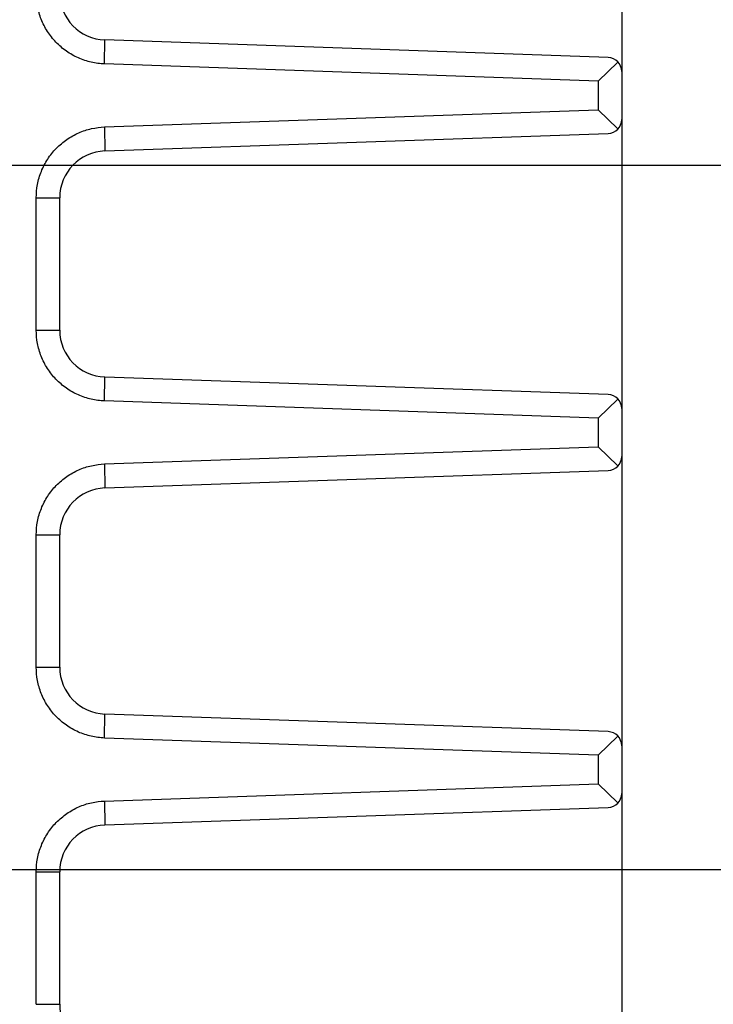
# Model space of a CAD drawing. Header units: inches. Extents: x 0 to 34, y 0 to 22.
# Tile 32 of 63: x 19.804 to 20.545, y 4.184 to 5.235. Entities that reach past the tile are written whole.
import ezdxf

# ---------------------------------------------------------------- set-up
doc = ezdxf.new("R2010")
doc.units = ezdxf.units.IN
doc.header["$LTSCALE"] = 1.87
doc.header["$MEASUREMENT"] = 0
doc.layers.get('0').update_dxf_attribs({"linetype": 'CONTINUOUS'})
doc.layers.add('DIMENSIONS', color=7, linetype='CONTINUOUS')
doc.styles.get("Standard").update_dxf_attribs({"font": 'txt', "width": 0.8})
doc.dimstyles.new('DIMSTYLE_1', dxfattribs={"dimtxt": 0.125, "dimasz": 0.18, "dimexe": 0.18, "dimexo": 0.0625, "dimgap": 0.09, "dimtad": 0, "dimtih": 1, "dimtoh": 1, "dimdec": 3, "dimzin": 4, "dimdsep": 46, "dimtxsty": 'STANDARD', "dimblk": '_FILLED', "dimblk1": '_FILLED', "dimblk2": '_FILLED', "dimcen": 0.09, "dimadec": 0, "dimazin": 0, "dimtp": 0.001, "dimtm": 0.001, "dimtfac": 1, "dimtdec": 3, "dimtofl": 0, "dimtmove": 0, "dimatfit": 3, "dimldrblk": '_FILLED', "dimfxl": 1, "dimtolj": 1, "dimtzin": 4, "dimarcsym": 0})

# ---------------------------------------------------------------- blocks, each defined once
blk = doc.blocks.new('_FILLED')
at = {"color": 0, "linetype": 'BYBLOCK'}
blk.add_solid([(0, 0), (-1, 0.1736), (-1, -0.1736)], dxfattribs=at)
blk = doc.blocks.new('*D6')
at = {"layer": 'DIMENSIONS', "color": 2, "linetype": 'CONTINUOUS'}
for p, q in [((20.4468, 6.5063), (20.4468, 1.5536)), ((19.4264, 4.4187), (19.4264, 1.5536)), ((19.4264, 1.6786), (19.0664, 1.6786)), ((20.4468, 1.6786), (20.9581, 1.6786))]:
    blk.add_line(p, q, dxfattribs=at)
at = {"layer": 'DIMENSIONS', "color": 2, "linetype": 'CONTINUOUS', "xscale": 0.18, "yscale": 0.18, "zscale": 0.18}
blk.add_blockref('_FILLED', (19.4264, 1.6786), dxfattribs=at)
at = {"layer": 'DIMENSIONS', "color": 2, "linetype": 'CONTINUOUS', "xscale": 0.18, "yscale": 0.18, "zscale": 0.18, "rotation": 180}
blk.add_blockref('_FILLED', (20.4468, 1.6786), dxfattribs=at)
at = {"layer": 'DIMENSIONS', "color": 2, "linetype": 'CONTINUOUS', "insert": (21.0206, 1.7411), "char_height": 0.125, "width": 1.325, "attachment_point": 1, "line_spacing_factor": 0.9}
blk.add_mtext('1.020{\\Ftxt.shx;\\W1.000000;\\H0.125000; }[25.92]', dxfattribs=at)
blk = doc.blocks.new('*D35')
at = {"layer": 'DIMENSIONS', "color": 2, "linetype": 'CONTINUOUS'}
for p, q in [((22.6968, 5.3806), (22.6968, 5.7557)), ((22.6968, 5.7557), (22.8143, 5.7557)), ((19.0722, 5.3806), (22.8218, 5.3806)), ((19.4889, 5.0797), (22.8218, 5.0797)), ((22.6968, 5.0797), (22.6968, 4.7197))]:
    blk.add_line(p, q, dxfattribs=at)
at = {"layer": 'DIMENSIONS', "color": 2, "linetype": 'CONTINUOUS', "xscale": 0.18, "yscale": 0.18, "zscale": 0.18}
for p, rotation in [((22.6968, 5.3806), 270), ((22.6968, 5.0797), 90)]:
    blk.add_blockref('_FILLED', p, dxfattribs=dict(at, rotation=rotation))
at = {"layer": 'DIMENSIONS', "color": 2, "linetype": 'CONTINUOUS', "insert": (22.8768, 5.8182), "char_height": 0.125, "width": 1.125, "attachment_point": 1, "line_spacing_factor": 0.9}
blk.add_mtext('.301{\\Ftxt.shx;\\W1.000000;\\H0.125000; }[7.64]', dxfattribs=at)
blk = doc.blocks.new('*D36')
at = {"layer": 'DIMENSIONS', "color": 2, "linetype": 'CONTINUOUS'}
for p, q in [((21.9482, 5.0797), (21.9482, 5.4397)), ((19.4889, 5.0797), (22.0732, 5.0797)), ((19.4889, 4.3277), (22.0732, 4.3277)), ((21.9482, 4.3277), (21.9482, 3.9677))]:
    blk.add_line(p, q, dxfattribs=at)
at = {"layer": 'DIMENSIONS', "color": 2, "linetype": 'CONTINUOUS', "xscale": 0.18, "yscale": 0.18, "zscale": 0.18}
for p, rotation in [((21.9482, 5.0797), 270), ((21.9482, 4.3277), 90)]:
    blk.add_blockref('_FILLED', p, dxfattribs=dict(at, rotation=rotation))
at = {"layer": 'DIMENSIONS', "color": 2, "linetype": 'CONTINUOUS', "insert": (21.9482, 4.7662), "char_height": 0.125, "width": 1.125, "attachment_point": 2, "line_spacing_factor": 0.9}
blk.add_mtext('.752{\\Ftxt.shx;\\W1.000000;\\H0.125000; }[19.1]', dxfattribs=at)
blk = doc.blocks.new('*D37')
at = {"layer": 'DIMENSIONS', "color": 2, "linetype": 'CONTINUOUS'}
for p, q in [((21.1968, 4.3277), (21.1968, 4.6877)), ((19.4889, 4.3277), (21.3218, 4.3277)), ((19.8343, 3.6428), (21.3218, 3.6428)), ((21.1968, 3.6428), (21.1968, 3.2828))]:
    blk.add_line(p, q, dxfattribs=at)
at = {"layer": 'DIMENSIONS', "color": 2, "linetype": 'CONTINUOUS', "xscale": 0.18, "yscale": 0.18, "zscale": 0.18}
for p, rotation in [((21.1968, 4.3277), 270), ((21.1968, 3.6428), 90)]:
    blk.add_blockref('_FILLED', p, dxfattribs=dict(at, rotation=rotation))
at = {"layer": 'DIMENSIONS', "color": 2, "linetype": 'CONTINUOUS', "insert": (21.1968, 4.0478), "char_height": 0.125, "width": 1.125, "attachment_point": 2, "line_spacing_factor": 0.9}
blk.add_mtext('.685{\\Ftxt.shx;\\W1.000000;\\H0.125000; }[17.4]', dxfattribs=at)

msp = doc.modelspace()

# ---------------------------------------------------------------- linework, layer by layer
at = {"color": 7, "linetype": 'CONTINUOUS'}
for p, q in [((19.8947, 5.188), (19.895, 5.2136)), ((20.4323, 5.1948), (19.895, 5.2136)), ((20.4218, 5.1696), (19.8947, 5.188)), ((20.4218, 5.1696), (20.4428, 5.1899)), ((20.4468, 5.1798), (20.4468, 5.1288)), ((20.4218, 5.1696), (20.4218, 5.1391)), ((19.8947, 5.1207), (20.4218, 5.1391)), ((20.4218, 5.1391), (20.4428, 5.1187)), ((19.8947, 5.1207), (19.895, 5.0951)), ((19.895, 5.0951), (20.4323, 5.1138)), ((19.8218, 5.0451), (19.8468, 5.0451)), ((19.8218, 4.9036), (19.8218, 5.0451)), ((19.8468, 4.9036), (19.8468, 5.0451)), ((19.8218, 4.9036), (19.8468, 4.9036)), ((19.8947, 4.828), (19.895, 4.8536)), ((20.4323, 4.8348), (19.895, 4.8536)), ((20.4218, 4.8096), (19.8947, 4.828)), ((20.4218, 4.8096), (20.4428, 4.8299)), ((20.4468, 4.8198), (20.4468, 4.7688)), ((20.4218, 4.8096), (20.4218, 4.7791)), ((19.8947, 4.7607), (20.4218, 4.7791)), ((20.4218, 4.7791), (20.4428, 4.7587)), ((19.8947, 4.7607), (19.895, 4.7351)), ((19.895, 4.7351), (20.4323, 4.7538)), ((19.8218, 4.6851), (19.8468, 4.6851)), ((19.8218, 4.5436), (19.8218, 4.6851)), ((19.8468, 4.5436), (19.8468, 4.6851)), ((19.8218, 4.5436), (19.8468, 4.5436)), ((19.8947, 4.468), (19.895, 4.4936)), ((20.4323, 4.4748), (19.895, 4.4936)), ((20.4218, 4.4496), (20.4428, 4.4699)), ((20.4218, 4.4496), (19.8947, 4.468)), ((20.4468, 4.4598), (20.4468, 4.4088)), ((20.4218, 4.4496), (20.4218, 4.4191)), ((19.8947, 4.4007), (20.4218, 4.4191)), ((20.4428, 4.3987), (20.4218, 4.4191)), ((19.8947, 4.4007), (19.895, 4.3751)), ((19.895, 4.3751), (20.4323, 4.3938)), ((19.8218, 4.3251), (19.8468, 4.3251)), ((19.8218, 4.1836), (19.8218, 4.3251)), ((19.8468, 4.1836), (19.8468, 4.3251)), ((19.8218, 4.1836), (19.8468, 4.1836))]:
    msp.add_line(p, q, dxfattribs=at)
for centre, radius, start, end in [((19.8968, 5.2636), 0.05, 180, 268), ((20.4318, 5.1798), 0.015, 0, 88), ((20.4318, 5.1288), 0.015, 272, 360), ((19.8968, 5.0451), 0.05, 92, 180), ((19.8968, 4.9036), 0.05, 180, 268), ((20.4318, 4.8198), 0.015, 0, 88), ((20.4318, 4.7688), 0.015, 272, 360), ((19.8968, 4.6851), 0.05, 92, 180), ((19.8968, 4.5436), 0.05, 180, 268), ((20.4318, 4.4598), 0.015, 0, 88), ((20.4318, 4.4088), 0.015, 272, 360), ((19.8968, 4.3251), 0.05, 92, 180), ((19.8968, 4.1836), 0.05, 180, 268)]:
    msp.add_arc(centre, radius, start, end, dxfattribs=at)
for points, knots in [([(19.8947, 5.188), (19.89, 5.1882), (19.8828, 5.1891), (19.8735, 5.1917), (19.8644, 5.1952), (19.8537, 5.2012), (19.8444, 5.2093), (19.8379, 5.2167), (19.8336, 5.2227), (19.83, 5.229), (19.826, 5.2378), (19.8227, 5.2494), (19.8218, 5.2589), (19.8218, 5.2636)], [0, 0, 0, 0, 0.123284, 0.185742, 0.248653, 0.375109, 0.501828, 0.565283, 0.62872, 0.691971, 0.754793, 0.87841, 1, 1, 1, 1]), ([(19.8218, 5.0451), (19.8218, 5.0499), (19.8225, 5.0571), (19.8247, 5.0664), (19.8279, 5.0756), (19.8336, 5.0866), (19.8413, 5.0962), (19.8485, 5.1029), (19.8543, 5.1074), (19.8606, 5.1113), (19.8692, 5.1156), (19.8806, 5.1193), (19.8901, 5.1205), (19.8947, 5.1207)], [0, 0, 0, 0, 0.123315, 0.185796, 0.248737, 0.375256, 0.502038, 0.565543, 0.629052, 0.692364, 0.75519, 0.87857, 1, 1, 1, 1]), ([(19.8947, 4.828), (19.89, 4.8282), (19.8828, 4.8291), (19.8735, 4.8317), (19.8644, 4.8352), (19.8537, 4.8412), (19.8444, 4.8493), (19.8379, 4.8567), (19.8336, 4.8627), (19.83, 4.869), (19.826, 4.8778), (19.8227, 4.8894), (19.8218, 4.8989), (19.8218, 4.9036)], [0, 0, 0, 0, 0.123284, 0.185742, 0.248653, 0.375109, 0.501828, 0.565283, 0.62872, 0.691971, 0.754793, 0.87841, 1, 1, 1, 1]), ([(19.8218, 4.6851), (19.8218, 4.6899), (19.8225, 4.6971), (19.8247, 4.7064), (19.8279, 4.7156), (19.8336, 4.7266), (19.8413, 4.7362), (19.8485, 4.7429), (19.8543, 4.7474), (19.8606, 4.7513), (19.8692, 4.7556), (19.8806, 4.7593), (19.8901, 4.7605), (19.8947, 4.7607)], [0, 0, 0, 0, 0.123315, 0.185796, 0.248737, 0.375256, 0.502038, 0.565543, 0.629052, 0.692364, 0.75519, 0.87857, 1, 1, 1, 1]), ([(19.8947, 4.468), (19.89, 4.4682), (19.8828, 4.4691), (19.8735, 4.4717), (19.8644, 4.4752), (19.8537, 4.4812), (19.8444, 4.4893), (19.8379, 4.4967), (19.8336, 4.5027), (19.83, 4.509), (19.826, 4.5178), (19.8227, 4.5294), (19.8218, 4.5389), (19.8218, 4.5436)], [0, 0, 0, 0, 0.123284, 0.185742, 0.248653, 0.375109, 0.501828, 0.565283, 0.62872, 0.691971, 0.754793, 0.87841, 1, 1, 1, 1]), ([(19.8218, 4.3251), (19.8218, 4.3299), (19.8225, 4.3371), (19.8247, 4.3464), (19.8279, 4.3556), (19.8336, 4.3666), (19.8413, 4.3762), (19.8485, 4.3829), (19.8543, 4.3874), (19.8606, 4.3913), (19.8692, 4.3956), (19.8806, 4.3993), (19.8901, 4.4005), (19.8947, 4.4007)], [0, 0, 0, 0, 0.123315, 0.185796, 0.248737, 0.375256, 0.502038, 0.565543, 0.629052, 0.692364, 0.75519, 0.87857, 1, 1, 1, 1])]:
    msp.add_open_spline(points, degree=3, knots=knots, dxfattribs=at)

# ---------------------------------------------------------------- dimensions: what is measured, and where the dimension line sits
at = {"layer": 'DIMENSIONS', "color": 2, "linetype": 'CONTINUOUS'}
dim = msp.add_linear_dim(base=(20.4468, 1.6786), p1=(19.4264, 4.4187), p2=(20.4468, 6.5063), dimstyle='DIMSTYLE_1', dxfattribs=at)
dim.commit()
dim.dimension.update_dxf_attribs({"geometry": '*D6', "text_midpoint": (21.6831, 1.6786), "dimtype": 160})
for base, p1, p2, picture, middle in [((22.6968, 5.0797), (19.0722, 5.3806), (19.4889, 5.0797), '*D35', (23.4393, 5.7557)), ((21.9482, 4.3277), (19.4889, 5.0797), (19.4889, 4.3277), '*D36', (21.8232, 4.7037)), ((21.1968, 3.6428), (19.4889, 4.3277), (19.8343, 3.6428), '*D37', (21.0718, 3.9853))]:
    dim = msp.add_linear_dim(base=base, p1=p1, p2=p2, angle=270, dimstyle='DIMSTYLE_1', dxfattribs=at)
    dim.commit()
    dim.dimension.update_dxf_attribs({"geometry": picture, "text_midpoint": middle, "dimtype": 160})

doc.saveas('drawing.dxf')
